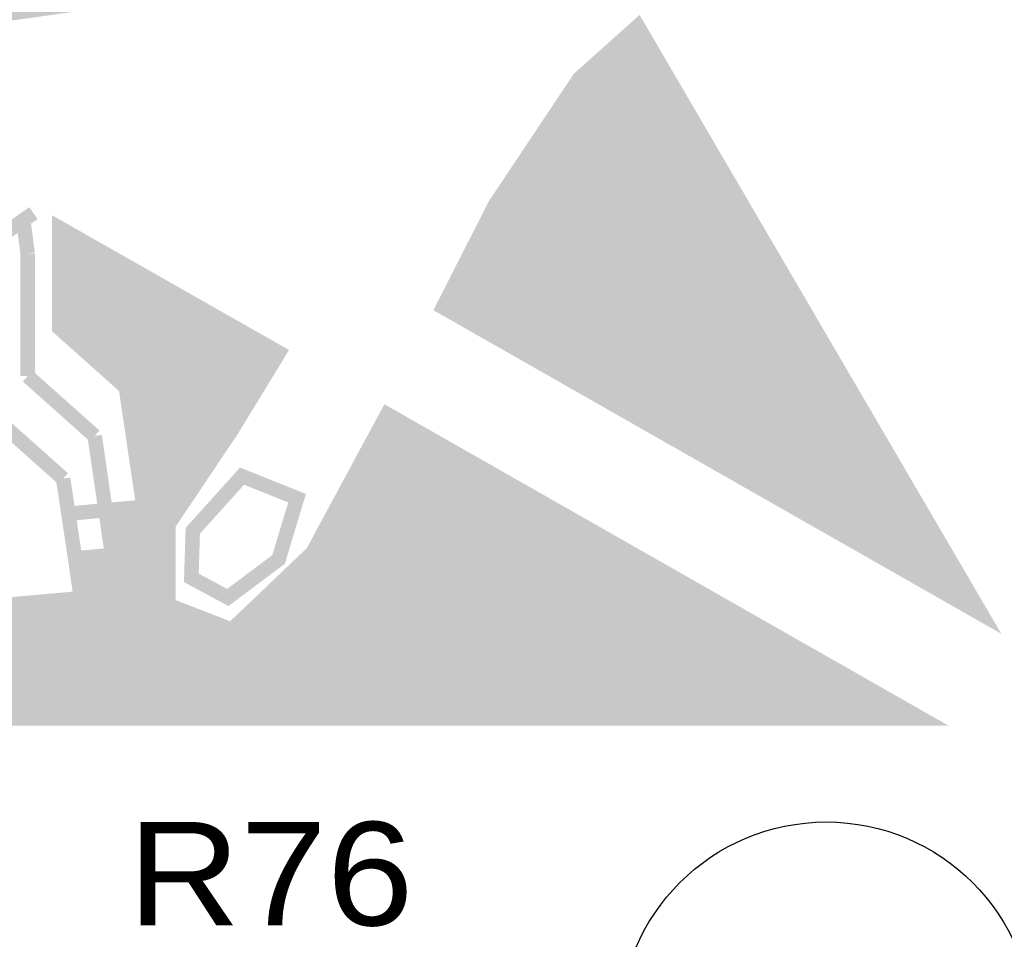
# Model space of a CAD drawing. Extents: x -14006 to 19506, y -9606 to 12409.
# Tile 20 of 29: x 7235 to 7996, y 2892 to 3603. Entities that reach past the tile are written whole.
import ezdxf

# ---------------------------------------------------------------- set-up
doc = ezdxf.new("R2010")
doc.units = 0
doc.layers.add('1', color=7, linetype='CONTINUOUS')

# ---------------------------------------------------------------- blocks, each defined once
blk = doc.blocks.new('FIGURE_CIRCLE')
blk.add_circle((0, 0), 0.5)

msp = doc.modelspace()

# ---------------------------------------------------------------- linework, layer by layer
at = {"layer": '1', "const_width": 11.2}
for points in [[(7374.36, 4175.36), (7072.24, 3659.32), (7178.08, 3599.12), (7178.92, 3600.8), (7352.8, 3625.16), (7618.8, 3758.16)], [(7562.24, 3380.44), (7602.56, 3459.68), (7667.8, 3557.4), (7712.88, 3597.72), (7978.6, 3143.28)], [(7025.48, 3578.68), (7135.24, 3516.24), (7089.32, 3426.92), (7130.2, 3245.2), (7222.32, 3150.28), (7282.24, 3155.6), (7277.76, 3186.4), (7306.32, 3188.92), (7301.28, 3223.64), (7330.68, 3226.16), (7316.96, 3318.56), (7265.44, 3364.48), (7265.44, 3442.04), (7435.4, 3345.44), (7399, 3285.8), (7350, 3212.72), (7350, 3150.28), (7399, 3131.24), (7461.44, 3190.88), (7519.12, 3297.84), (7932.12, 3062.64), (6722.52, 3062.64)], [(7406.84, 3249.96), (7368.76, 3207.68), (7367.64, 3171.28), (7395.92, 3156.16), (7435.12, 3185.56), (7449.4, 3232.88)]]:
    msp.add_lwpolyline(points, close=True, dxfattribs=at)
for points in [[(7711.2, 3596.04), (7714, 3596.04)], [(7712.04, 3596.88), (7713.44, 3596.88)], [(7702.24, 3588.2), (7718.48, 3588.2)], [(7703.36, 3589.04), (7717.92, 3589.04)], [(7704.48, 3590.16), (7717.36, 3590.16)], [(7705.6, 3591), (7716.8, 3591)], [(7706.72, 3592.12), (7716.24, 3592.12)], [(7707.84, 3592.96), (7715.68, 3592.96)], [(7708.96, 3594.08), (7715.12, 3594.08)], [(7710.08, 3594.92), (7714.56, 3594.92)], [(7694.68, 3581.2), (7722.4, 3581.2)], [(7695.8, 3582.32), (7721.84, 3582.32)], [(7696.92, 3583.16), (7721.28, 3583.16)], [(7698.04, 3584.28), (7720.72, 3584.28)], [(7698.88, 3585.12), (7720.16, 3585.12)], [(7700, 3586.24), (7719.6, 3586.24)], [(7701.12, 3587.08), (7719.04, 3587.08)], [(7685.72, 3573.36), (7727.16, 3573.36)], [(7686.84, 3574.48), (7726.6, 3574.48)], [(7687.96, 3575.32), (7726.04, 3575.32)], [(7689.08, 3576.44), (7725.48, 3576.44)], [(7690.2, 3577.28), (7724.92, 3577.28)], [(7691.32, 3578.4), (7724.36, 3578.4)], [(7692.44, 3579.24), (7723.8, 3579.24)], [(7693.56, 3580.36), (7722.96, 3580.36)], [(7677.04, 3565.52), (7731.64, 3565.52)], [(7678.16, 3566.64), (7731.08, 3566.64)], [(7679.28, 3567.48), (7730.52, 3567.48)], [(7680.4, 3568.6), (7729.96, 3568.6)], [(7681.52, 3569.44), (7729.4, 3569.44)], [(7682.64, 3570.56), (7728.84, 3570.56)], [(7683.76, 3571.4), (7728.28, 3571.4)], [(7684.88, 3572.52), (7727.72, 3572.52)], [(7668.36, 3557.68), (7736.4, 3557.68)], [(7669.48, 3558.8), (7735.84, 3558.8)], [(7670.6, 3559.64), (7735, 3559.64)], [(7671.72, 3560.76), (7734.44, 3560.76)], [(7672.84, 3561.6), (7733.88, 3561.6)], [(7673.68, 3562.72), (7733.32, 3562.72)], [(7674.8, 3563.56), (7732.76, 3563.56)], [(7675.92, 3564.68), (7732.2, 3564.68)], [(7663.6, 3550.96), (7740.32, 3550.96)], [(7664.16, 3551.8), (7739.76, 3551.8)], [(7664.72, 3552.92), (7739.2, 3552.92)], [(7665.56, 3553.76), (7738.64, 3553.76)], [(7666.12, 3554.88), (7738.08, 3554.88)], [(7666.68, 3555.72), (7737.52, 3555.72)], [(7667.52, 3556.84), (7736.96, 3556.84)], [(7658.28, 3543.12), (7744.8, 3543.12)], [(7658.84, 3543.96), (7744.24, 3543.96)], [(7659.68, 3545.08), (7743.68, 3545.08)], [(7660.24, 3545.92), (7743.12, 3545.92)], [(7660.8, 3547.04), (7742.56, 3547.04)], [(7661.64, 3547.88), (7742, 3547.88)], [(7662.2, 3549), (7741.44, 3549)], [(7662.76, 3549.84), (7740.88, 3549.84)], [(7652.96, 3535.28), (7749.56, 3535.28)], [(7653.8, 3536.12), (7749, 3536.12)], [(7654.36, 3537.24), (7748.44, 3537.24)], [(7654.92, 3538.08), (7747.6, 3538.08)], [(7655.76, 3539.2), (7747.04, 3539.2)], [(7656.32, 3540.04), (7746.48, 3540.04)], [(7656.88, 3541.16), (7745.92, 3541.16)], [(7657.72, 3542), (7745.36, 3542)], [(7647.92, 3527.44), (7754.04, 3527.44)], [(7648.48, 3528.28), (7753.48, 3528.28)], [(7649.04, 3529.4), (7752.92, 3529.4)], [(7649.88, 3530.24), (7752.36, 3530.24)], [(7650.44, 3531.36), (7751.8, 3531.36)], [(7651, 3532.2), (7751.24, 3532.2)], [(7651.84, 3533.32), (7750.68, 3533.32)], [(7652.4, 3534.16), (7750.12, 3534.16)], [(7642.6, 3519.6), (7758.52, 3519.6)], [(7643.16, 3520.44), (7757.96, 3520.44)], [(7644, 3521.56), (7757.4, 3521.56)], [(7644.56, 3522.4), (7756.84, 3522.4)], [(7645.12, 3523.52), (7756.28, 3523.52)], [(7645.96, 3524.36), (7755.72, 3524.36)], [(7646.52, 3525.48), (7755.16, 3525.48)], [(7647.08, 3526.32), (7754.6, 3526.32)], [(7638.12, 3512.6), (7762.72, 3512.6)], [(7638.68, 3513.72), (7762.16, 3513.72)], [(7639.24, 3514.56), (7761.6, 3514.56)], [(7640.08, 3515.68), (7761.04, 3515.68)], [(7640.64, 3516.52), (7760.48, 3516.52)], [(7641.2, 3517.64), (7759.64, 3517.64)], [(7642.04, 3518.48), (7759.08, 3518.48)], [(7632.8, 3504.76), (7767.2, 3504.76)], [(7633.36, 3505.88), (7766.64, 3505.88)], [(7634.2, 3506.72), (7766.08, 3506.72)], [(7634.76, 3507.84), (7765.52, 3507.84)], [(7635.32, 3508.68), (7764.96, 3508.68)], [(7636.16, 3509.8), (7764.4, 3509.8)], [(7636.72, 3510.64), (7763.84, 3510.64)], [(7637.28, 3511.76), (7763.28, 3511.76)], [(7627.48, 3496.92), (7771.68, 3496.92)], [(7628.32, 3498.04), (7771.12, 3498.04)], [(7628.88, 3498.88), (7770.56, 3498.88)], [(7629.44, 3500), (7770, 3500)], [(7630.28, 3500.84), (7769.44, 3500.84)], [(7630.84, 3501.96), (7768.88, 3501.96)], [(7631.4, 3502.8), (7768.32, 3502.8)], [(7632.24, 3503.92), (7767.76, 3503.92)], [(7623, 3490.2), (7775.88, 3490.2)], [(7623.56, 3491.04), (7775.32, 3491.04)], [(7624.4, 3492.16), (7774.76, 3492.16)], [(7624.96, 3493), (7774.2, 3493)], [(7625.52, 3494.12), (7773.64, 3494.12)], [(7626.36, 3494.96), (7773.08, 3494.96)], [(7626.92, 3496.08), (7772.24, 3496.08)], [(7617.68, 3482.36), (7780.36, 3482.36)], [(7618.52, 3483.2), (7779.8, 3483.2)], [(7619.08, 3484.32), (7779.24, 3484.32)], [(7619.64, 3485.16), (7778.68, 3485.16)], [(7620.48, 3486.28), (7778.12, 3486.28)], [(7621.04, 3487.12), (7777.56, 3487.12)], [(7621.6, 3488.24), (7777, 3488.24)], [(7622.44, 3489.08), (7776.44, 3489.08)], [(7612.64, 3474.52), (7785.12, 3474.52)], [(7613.2, 3475.36), (7784.28, 3475.36)], [(7613.76, 3476.48), (7783.72, 3476.48)], [(7614.6, 3477.32), (7783.16, 3477.32)], [(7615.16, 3478.44), (7782.6, 3478.44)], [(7615.72, 3479.28), (7782.04, 3479.28)], [(7616.56, 3480.4), (7781.48, 3480.4)], [(7617.12, 3481.24), (7780.92, 3481.24)], [(7607.32, 3466.68), (7789.6, 3466.68)], [(7607.88, 3467.52), (7789.04, 3467.52)], [(7608.72, 3468.64), (7788.48, 3468.64)], [(7609.28, 3469.48), (7787.92, 3469.48)], [(7609.84, 3470.6), (7787.36, 3470.6)], [(7610.68, 3471.44), (7786.8, 3471.44)], [(7611.24, 3472.56), (7786.24, 3472.56)], [(7611.8, 3473.4), (7785.68, 3473.4)], [(7602.28, 3458.84), (7794.08, 3458.84)], [(7602.84, 3459.68), (7793.52, 3459.68)], [(7603.4, 3460.8), (7792.96, 3460.8)], [(7603.96, 3461.64), (7792.4, 3461.64)], [(7604.8, 3462.76), (7791.84, 3462.76)], [(7605.36, 3463.6), (7791.28, 3463.6)], [(7605.92, 3464.72), (7790.72, 3464.72)], [(7606.76, 3465.56), (7790.16, 3465.56)], [(7211.68, 3429.72), (7245.56, 3453.24)], [(7598.64, 3451.84), (7798.28, 3451.84)], [(7599.2, 3452.96), (7797.72, 3452.96)], [(7599.76, 3453.8), (7796.88, 3453.8)], [(7600.32, 3454.92), (7796.32, 3454.92)], [(7600.6, 3455.76), (7795.76, 3455.76)], [(7601.16, 3456.88), (7795.2, 3456.88)], [(7601.72, 3457.72), (7794.64, 3457.72)], [(7241.08, 3422.16), (7237.72, 3447.92)], [(7594.72, 3444), (7802.76, 3444)], [(7595.28, 3445.12), (7802.2, 3445.12)], [(7595.84, 3445.96), (7801.64, 3445.96)], [(7596.12, 3447.08), (7801.08, 3447.08)], [(7596.68, 3447.92), (7800.52, 3447.92)], [(7597.24, 3449.04), (7799.96, 3449.04)], [(7597.8, 3449.88), (7799.4, 3449.88)], [(7598.08, 3451), (7798.84, 3451)], [(7265.44, 3441.2), (7267.12, 3441.2)], [(7265.44, 3440.08), (7268.8, 3440.08)], [(7265.44, 3439.24), (7270.48, 3439.24)], [(7265.44, 3438.12), (7272.44, 3438.12)], [(7265.44, 3437.28), (7274.12, 3437.28)], [(7265.44, 3436.16), (7275.8, 3436.16)], [(7590.8, 3436.16), (7807.24, 3436.16)], [(7591.08, 3437.28), (7806.68, 3437.28)], [(7591.64, 3438.12), (7806.12, 3438.12)], [(7592.2, 3439.24), (7805.56, 3439.24)], [(7592.76, 3440.08), (7805, 3440.08)], [(7593.32, 3441.2), (7804.44, 3441.2)], [(7593.6, 3442.04), (7803.88, 3442.04)], [(7594.16, 3443.16), (7803.32, 3443.16)], [(7265.44, 3435.32), (7277.48, 3435.32)], [(7265.44, 3434.2), (7279.16, 3434.2)], [(7265.44, 3433.36), (7280.84, 3433.36)], [(7265.44, 3432.24), (7282.8, 3432.24)], [(7265.44, 3431.4), (7284.48, 3431.4)], [(7265.44, 3430.28), (7286.16, 3430.28)], [(7265.44, 3429.44), (7287.84, 3429.44)], [(7265.44, 3428.32), (7289.52, 3428.32)], [(7586.6, 3428.32), (7812, 3428.32)], [(7587.16, 3429.44), (7811.44, 3429.44)], [(7587.72, 3430.28), (7810.88, 3430.28)], [(7588.28, 3431.4), (7810.32, 3431.4)], [(7588.84, 3432.24), (7809.76, 3432.24)], [(7589.12, 3433.36), (7808.92, 3433.36)], [(7589.68, 3434.2), (7808.36, 3434.2)], [(7590.24, 3435.32), (7807.8, 3435.32)], [(7241.08, 3327.24), (7241.08, 3422.16)], [(7265.44, 3427.48), (7291.2, 3427.48)], [(7265.44, 3426.36), (7292.88, 3426.36)], [(7265.44, 3425.52), (7294.84, 3425.52)], [(7265.44, 3424.4), (7296.52, 3424.4)], [(7265.44, 3423.56), (7298.2, 3423.56)], [(7265.44, 3422.44), (7299.88, 3422.44)], [(7265.44, 3421.6), (7301.56, 3421.6)], [(7583.24, 3421.6), (7815.92, 3421.6)], [(7583.8, 3422.44), (7815.36, 3422.44)], [(7584.08, 3423.56), (7814.8, 3423.56)], [(7584.64, 3424.4), (7814.24, 3424.4)], [(7585.2, 3425.52), (7813.68, 3425.52)], [(7585.76, 3426.36), (7813.12, 3426.36)], [(7586.32, 3427.48), (7812.56, 3427.48)], [(7265.44, 3420.48), (7303.24, 3420.48)], [(7265.44, 3419.64), (7304.92, 3419.64)], [(7265.44, 3418.52), (7306.88, 3418.52)], [(7265.44, 3417.68), (7308.56, 3417.68)], [(7265.44, 3416.56), (7310.24, 3416.56)], [(7265.44, 3415.72), (7311.92, 3415.72)], [(7265.44, 3414.6), (7313.6, 3414.6)], [(7265.44, 3413.76), (7315.28, 3413.76)], [(7579.32, 3413.76), (7820.4, 3413.76)], [(7579.6, 3414.6), (7819.84, 3414.6)], [(7580.16, 3415.72), (7819.28, 3415.72)], [(7580.72, 3416.56), (7818.72, 3416.56)], [(7581.28, 3417.68), (7818.16, 3417.68)], [(7581.56, 3418.52), (7817.6, 3418.52)], [(7582.12, 3419.64), (7817.04, 3419.64)], [(7582.68, 3420.48), (7816.48, 3420.48)], [(7265.44, 3412.64), (7317.24, 3412.64)], [(7265.44, 3411.8), (7318.92, 3411.8)], [(7265.44, 3410.68), (7320.6, 3410.68)], [(7265.44, 3409.84), (7322.28, 3409.84)], [(7265.44, 3408.72), (7323.96, 3408.72)], [(7265.44, 3407.88), (7325.64, 3407.88)], [(7265.44, 3406.76), (7327.32, 3406.76)], [(7265.44, 3405.92), (7329.28, 3405.92)], [(7575.12, 3405.92), (7825.16, 3405.92)], [(7575.68, 3406.76), (7824.6, 3406.76)], [(7576.24, 3407.88), (7824.04, 3407.88)], [(7576.8, 3408.72), (7823.48, 3408.72)], [(7577.08, 3409.84), (7822.92, 3409.84)], [(7577.64, 3410.68), (7822.36, 3410.68)], [(7578.2, 3411.8), (7821.8, 3411.8)], [(7578.76, 3412.64), (7820.96, 3412.64)], [(7265.44, 3404.8), (7330.96, 3404.8)], [(7265.44, 3403.96), (7332.64, 3403.96)], [(7265.44, 3402.84), (7334.32, 3402.84)], [(7265.44, 3402), (7336, 3402)], [(7265.44, 3400.88), (7337.68, 3400.88)], [(7265.44, 3400.04), (7339.64, 3400.04)], [(7265.44, 3398.92), (7341.32, 3398.92)], [(7265.44, 3398.08), (7343, 3398.08)], [(7571.2, 3398.08), (7829.64, 3398.08)], [(7571.76, 3398.92), (7829.08, 3398.92)], [(7572.32, 3400.04), (7828.52, 3400.04)], [(7572.6, 3400.88), (7827.96, 3400.88)], [(7573.16, 3402), (7827.4, 3402)], [(7573.72, 3402.84), (7826.84, 3402.84)], [(7574.28, 3403.96), (7826.28, 3403.96)], [(7574.56, 3404.8), (7825.72, 3404.8)], [(7265.44, 3396.96), (7344.68, 3396.96)], [(7265.44, 3396.12), (7346.36, 3396.12)], [(7265.44, 3395), (7348.04, 3395)], [(7265.44, 3394.16), (7349.72, 3394.16)], [(7265.44, 3393.04), (7351.68, 3393.04)], [(7265.44, 3392.2), (7353.36, 3392.2)], [(7265.44, 3391.08), (7355.04, 3391.08)], [(7265.44, 3390.24), (7356.72, 3390.24)], [(7567.28, 3390.24), (7834.4, 3390.24)], [(7567.56, 3391.08), (7833.56, 3391.08)], [(7568.12, 3392.2), (7833, 3392.2)], [(7568.68, 3393.04), (7832.44, 3393.04)], [(7569.24, 3394.16), (7831.88, 3394.16)], [(7569.8, 3395), (7831.32, 3395)], [(7570.08, 3396.12), (7830.76, 3396.12)], [(7570.64, 3396.96), (7830.2, 3396.96)], [(7265.44, 3389.12), (7358.4, 3389.12)], [(7265.44, 3388.28), (7360.08, 3388.28)], [(7265.44, 3387.16), (7361.76, 3387.16)], [(7265.44, 3386.32), (7363.72, 3386.32)], [(7265.44, 3385.2), (7365.4, 3385.2)], [(7265.44, 3384.36), (7367.08, 3384.36)], [(7265.44, 3383.24), (7368.76, 3383.24)], [(7563.64, 3383.24), (7838.32, 3383.24)], [(7564.2, 3384.36), (7837.76, 3384.36)], [(7564.76, 3385.2), (7837.2, 3385.2)], [(7565.32, 3386.32), (7836.64, 3386.32)], [(7565.6, 3387.16), (7836.08, 3387.16)], [(7566.16, 3388.28), (7835.52, 3388.28)], [(7566.72, 3389.12), (7834.96, 3389.12)], [(7265.44, 3382.4), (7370.44, 3382.4)], [(7265.44, 3381.28), (7372.12, 3381.28)], [(7265.44, 3380.44), (7374.08, 3380.44)], [(7265.44, 3379.32), (7375.76, 3379.32)], [(7265.44, 3378.48), (7377.44, 3378.48)], [(7265.44, 3377.36), (7379.12, 3377.36)], [(7265.44, 3376.52), (7380.8, 3376.52)], [(7265.44, 3375.4), (7382.48, 3375.4)], [(7562.24, 3380.44), (7840, 3380.44)], [(7562.8, 3381.28), (7839.44, 3381.28)], [(7563.08, 3382.4), (7838.88, 3382.4)], [(7564.2, 3379.32), (7840.56, 3379.32)], [(7565.88, 3378.48), (7841.12, 3378.48)], [(7567.56, 3377.36), (7841.68, 3377.36)], [(7569.24, 3376.52), (7842.24, 3376.52)], [(7570.92, 3375.4), (7842.8, 3375.4)], [(7265.44, 3374.56), (7384.16, 3374.56)], [(7265.44, 3373.44), (7386.12, 3373.44)], [(7265.44, 3372.6), (7387.8, 3372.6)], [(7265.44, 3371.48), (7389.48, 3371.48)], [(7265.44, 3370.64), (7391.16, 3370.64)], [(7265.44, 3369.52), (7392.84, 3369.52)], [(7265.44, 3368.68), (7394.52, 3368.68)], [(7265.44, 3367.56), (7396.2, 3367.56)], [(7572.6, 3374.56), (7843.36, 3374.56)], [(7574.28, 3373.44), (7843.92, 3373.44)], [(7576.24, 3372.6), (7844.48, 3372.6)], [(7577.92, 3371.48), (7845.04, 3371.48)], [(7579.6, 3370.64), (7845.6, 3370.64)], [(7581.28, 3369.52), (7846.44, 3369.52)], [(7582.96, 3368.68), (7847, 3368.68)], [(7584.64, 3367.56), (7847.56, 3367.56)], [(7265.44, 3366.72), (7398.16, 3366.72)], [(7265.44, 3365.6), (7399.84, 3365.6)], [(7265.44, 3364.76), (7401.52, 3364.76)], [(7266.28, 3363.64), (7403.2, 3363.64)], [(7267.4, 3362.8), (7404.88, 3362.8)], [(7268.52, 3361.68), (7406.56, 3361.68)], [(7269.64, 3360.84), (7408.52, 3360.84)], [(7270.76, 3359.72), (7410.2, 3359.72)], [(7586.32, 3366.72), (7848.12, 3366.72)], [(7588.28, 3365.6), (7848.68, 3365.6)], [(7589.96, 3364.76), (7849.24, 3364.76)], [(7591.64, 3363.64), (7849.8, 3363.64)], [(7593.32, 3362.8), (7850.36, 3362.8)], [(7595, 3361.68), (7850.92, 3361.68)], [(7596.68, 3360.84), (7851.48, 3360.84)], [(7598.36, 3359.72), (7852.04, 3359.72)], [(7271.88, 3358.88), (7411.88, 3358.88)], [(7273, 3357.76), (7413.56, 3357.76)], [(7274.12, 3356.92), (7415.24, 3356.92)], [(7275.24, 3355.8), (7416.92, 3355.8)], [(7276.36, 3354.96), (7418.6, 3354.96)], [(7277.48, 3353.84), (7420.56, 3353.84)], [(7278.32, 3353), (7422.24, 3353)], [(7600.32, 3358.88), (7852.6, 3358.88)], [(7602, 3357.76), (7853.16, 3357.76)], [(7603.68, 3356.92), (7853.72, 3356.92)], [(7605.36, 3355.8), (7854.28, 3355.8)], [(7607.04, 3354.96), (7854.84, 3354.96)], [(7608.72, 3353.84), (7855.4, 3353.84)], [(7610.4, 3353), (7855.96, 3353)], [(7279.44, 3351.88), (7423.92, 3351.88)], [(7280.56, 3351.04), (7425.6, 3351.04)], [(7281.68, 3349.92), (7427.28, 3349.92)], [(7282.8, 3349.08), (7428.96, 3349.08)], [(7283.92, 3347.96), (7430.64, 3347.96)], [(7285.04, 3347.12), (7432.6, 3347.12)], [(7286.16, 3346), (7434.28, 3346)], [(7287.28, 3345.16), (7435.4, 3345.16)], [(7612.36, 3351.88), (7856.52, 3351.88)], [(7614.04, 3351.04), (7857.08, 3351.04)], [(7615.72, 3349.92), (7857.64, 3349.92)], [(7617.4, 3349.08), (7858.2, 3349.08)], [(7619.08, 3347.96), (7859.04, 3347.96)], [(7620.76, 3347.12), (7859.6, 3347.12)], [(7622.44, 3346), (7860.16, 3346)], [(7624.4, 3345.16), (7860.72, 3345.16)], [(7288.4, 3344.04), (7434.56, 3344.04)], [(7289.52, 3343.2), (7434, 3343.2)], [(7290.64, 3342.08), (7433.44, 3342.08)], [(7291.48, 3341.24), (7432.88, 3341.24)], [(7292.6, 3340.12), (7432.32, 3340.12)], [(7293.72, 3339.28), (7431.76, 3339.28)], [(7294.84, 3338.16), (7431.2, 3338.16)], [(7295.96, 3337.32), (7430.36, 3337.32)], [(7626.08, 3344.04), (7861.28, 3344.04)], [(7627.76, 3343.2), (7861.84, 3343.2)], [(7629.44, 3342.08), (7862.4, 3342.08)], [(7631.12, 3341.24), (7862.96, 3341.24)], [(7632.8, 3340.12), (7863.52, 3340.12)], [(7634.48, 3339.28), (7864.08, 3339.28)], [(7636.44, 3338.16), (7864.64, 3338.16)], [(7638.12, 3337.32), (7865.2, 3337.32)], [(7297.08, 3336.2), (7429.8, 3336.2)], [(7298.2, 3335.36), (7429.24, 3335.36)], [(7299.32, 3334.24), (7428.68, 3334.24)], [(7300.44, 3333.4), (7428.12, 3333.4)], [(7301.56, 3332.28), (7427.56, 3332.28)], [(7302.68, 3331.44), (7427, 3331.44)], [(7303.8, 3330.32), (7426.16, 3330.32)], [(7304.64, 3329.48), (7425.6, 3329.48)], [(7639.8, 3336.2), (7865.76, 3336.2)], [(7641.48, 3335.36), (7866.32, 3335.36)], [(7643.16, 3334.24), (7866.88, 3334.24)], [(7644.84, 3333.4), (7867.44, 3333.4)], [(7646.52, 3332.28), (7868, 3332.28)], [(7648.48, 3331.44), (7868.56, 3331.44)], [(7650.16, 3330.32), (7869.12, 3330.32)], [(7651.84, 3329.48), (7869.68, 3329.48)], [(7292.88, 3281.04), (7241.08, 3327.24)], [(7305.76, 3328.36), (7425.04, 3328.36)], [(7306.88, 3327.52), (7424.48, 3327.52)], [(7308, 3326.4), (7423.92, 3326.4)], [(7309.12, 3325.56), (7423.36, 3325.56)], [(7310.24, 3324.44), (7422.52, 3324.44)], [(7311.36, 3323.6), (7421.96, 3323.6)], [(7312.48, 3322.48), (7421.4, 3322.48)], [(7313.6, 3321.64), (7420.84, 3321.64)], [(7653.52, 3328.36), (7870.24, 3328.36)], [(7655.2, 3327.52), (7871.08, 3327.52)], [(7656.88, 3326.4), (7871.64, 3326.4)], [(7658.56, 3325.56), (7872.2, 3325.56)], [(7660.52, 3324.44), (7872.76, 3324.44)], [(7662.2, 3323.6), (7873.32, 3323.6)], [(7663.88, 3322.48), (7873.88, 3322.48)], [(7665.56, 3321.64), (7874.44, 3321.64)], [(7314.72, 3320.52), (7420.28, 3320.52)], [(7315.84, 3319.68), (7419.72, 3319.68)], [(7316.68, 3318.56), (7419.16, 3318.56)], [(7317.24, 3317.72), (7418.32, 3317.72)], [(7317.24, 3316.6), (7417.76, 3316.6)], [(7317.52, 3315.76), (7417.2, 3315.76)], [(7317.52, 3314.64), (7416.64, 3314.64)], [(7667.24, 3320.52), (7875, 3320.52)], [(7668.92, 3319.68), (7875.56, 3319.68)], [(7670.6, 3318.56), (7876.12, 3318.56)], [(7672.56, 3317.72), (7876.68, 3317.72)], [(7674.24, 3316.6), (7877.24, 3316.6)], [(7675.92, 3315.76), (7877.8, 3315.76)], [(7677.6, 3314.64), (7878.36, 3314.64)], [(7317.8, 3313.8), (7416.08, 3313.8)], [(7317.8, 3312.68), (7415.52, 3312.68)], [(7318.08, 3311.84), (7414.96, 3311.84)], [(7318.08, 3310.72), (7414.12, 3310.72)], [(7318.36, 3309.88), (7413.56, 3309.88)], [(7318.36, 3308.76), (7413, 3308.76)], [(7318.64, 3307.92), (7412.44, 3307.92)], [(7318.64, 3306.8), (7411.88, 3306.8)], [(7679.28, 3313.8), (7878.92, 3313.8)], [(7680.96, 3312.68), (7879.48, 3312.68)], [(7682.92, 3311.84), (7880.04, 3311.84)], [(7684.6, 3310.72), (7880.6, 3310.72)], [(7686.28, 3309.88), (7881.16, 3309.88)], [(7687.96, 3308.76), (7881.72, 3308.76)], [(7689.64, 3307.92), (7882.28, 3307.92)], [(7691.32, 3306.8), (7882.84, 3306.8)], [(7318.92, 3305.96), (7411.32, 3305.96)], [(7318.92, 3304.84), (7410.48, 3304.84)], [(7319.2, 3304), (7409.92, 3304)], [(7319.2, 3302.88), (7409.36, 3302.88)], [(7319.48, 3302.04), (7408.8, 3302.04)], [(7319.48, 3300.92), (7408.24, 3300.92)], [(7319.76, 3300.08), (7407.68, 3300.08)], [(7319.76, 3298.96), (7407.12, 3298.96)], [(7693, 3305.96), (7883.68, 3305.96)], [(7694.96, 3304.84), (7884.24, 3304.84)], [(7696.64, 3304), (7884.8, 3304)], [(7698.32, 3302.88), (7885.36, 3302.88)], [(7700, 3302.04), (7885.92, 3302.04)], [(7701.68, 3300.92), (7886.48, 3300.92)], [(7703.36, 3300.08), (7887.04, 3300.08)], [(7705.04, 3298.96), (7887.6, 3298.96)], [(7268.52, 3248), (7217, 3293.92)], [(7320.04, 3298.12), (7406.28, 3298.12)], [(7320.04, 3297), (7405.72, 3297)], [(7320.32, 3296.16), (7405.16, 3296.16)], [(7320.32, 3295.04), (7404.6, 3295.04)], [(7320.6, 3294.2), (7404.04, 3294.2)], [(7320.6, 3293.08), (7403.48, 3293.08)], [(7320.88, 3292.24), (7402.92, 3292.24)], [(7516.04, 3292.24), (7528.92, 3292.24)], [(7516.6, 3293.08), (7527.24, 3293.08)], [(7517.16, 3294.2), (7525.56, 3294.2)], [(7517.72, 3295.04), (7523.88, 3295.04)], [(7518.28, 3296.16), (7521.92, 3296.16)], [(7518.84, 3297), (7520.24, 3297)], [(7707, 3298.12), (7888.16, 3298.12)], [(7708.68, 3297), (7888.72, 3297)], [(7710.36, 3296.16), (7889.28, 3296.16)], [(7712.04, 3295.04), (7889.84, 3295.04)], [(7713.72, 3294.2), (7890.4, 3294.2)], [(7715.4, 3293.08), (7890.96, 3293.08)], [(7717.08, 3292.24), (7891.52, 3292.24)], [(7320.88, 3291.12), (7402.08, 3291.12)], [(7321.16, 3290.28), (7401.52, 3290.28)], [(7321.44, 3289.16), (7400.96, 3289.16)], [(7321.44, 3288.32), (7400.4, 3288.32)], [(7321.72, 3287.2), (7399.84, 3287.2)], [(7321.72, 3286.36), (7399.28, 3286.36)], [(7322, 3285.24), (7398.44, 3285.24)], [(7322, 3284.4), (7397.88, 3284.4)], [(7511.84, 3284.4), (7542.64, 3284.4)], [(7512.4, 3285.24), (7540.96, 3285.24)], [(7512.96, 3286.36), (7539.28, 3286.36)], [(7513.52, 3287.2), (7537.6, 3287.2)], [(7514.08, 3288.32), (7535.92, 3288.32)], [(7514.64, 3289.16), (7534.24, 3289.16)], [(7515.2, 3290.28), (7532.28, 3290.28)], [(7515.48, 3291.12), (7530.6, 3291.12)], [(7719.04, 3291.12), (7892.08, 3291.12)], [(7720.72, 3290.28), (7892.64, 3290.28)], [(7722.4, 3289.16), (7893.2, 3289.16)], [(7724.08, 3288.32), (7893.76, 3288.32)], [(7725.76, 3287.2), (7894.32, 3287.2)], [(7727.44, 3286.36), (7894.88, 3286.36)], [(7729.12, 3285.24), (7895.72, 3285.24)], [(7731.08, 3284.4), (7896.28, 3284.4)], [(7301.28, 3223.64), (7292.88, 3281.04)], [(7322.28, 3283.28), (7397.32, 3283.28)], [(7322.28, 3282.44), (7396.48, 3282.44)], [(7322.56, 3281.32), (7395.92, 3281.32)], [(7322.56, 3280.48), (7395.36, 3280.48)], [(7322.84, 3279.36), (7394.52, 3279.36)], [(7322.84, 3278.52), (7393.96, 3278.52)], [(7323.12, 3277.4), (7393.4, 3277.4)], [(7323.12, 3276.56), (7392.56, 3276.56)], [(7507.64, 3276.56), (7556.64, 3276.56)], [(7508.2, 3277.4), (7554.68, 3277.4)], [(7508.76, 3278.52), (7553, 3278.52)], [(7509.32, 3279.36), (7551.32, 3279.36)], [(7509.88, 3280.48), (7549.64, 3280.48)], [(7510.16, 3281.32), (7547.96, 3281.32)], [(7510.72, 3282.44), (7546.28, 3282.44)], [(7511.28, 3283.28), (7544.32, 3283.28)], [(7732.76, 3283.28), (7896.84, 3283.28)], [(7734.44, 3282.44), (7897.4, 3282.44)], [(7736.12, 3281.32), (7897.96, 3281.32)], [(7737.8, 3280.48), (7898.52, 3280.48)], [(7739.48, 3279.36), (7899.08, 3279.36)], [(7741.16, 3278.52), (7899.64, 3278.52)], [(7743.12, 3277.4), (7900.2, 3277.4)], [(7744.8, 3276.56), (7900.76, 3276.56)], [(7323.4, 3275.44), (7392, 3275.44)], [(7323.4, 3274.6), (7391.44, 3274.6)], [(7323.68, 3273.48), (7390.6, 3273.48)], [(7323.68, 3272.64), (7390.04, 3272.64)], [(7323.96, 3271.52), (7389.48, 3271.52)], [(7323.96, 3270.68), (7388.64, 3270.68)], [(7324.24, 3269.56), (7388.08, 3269.56)], [(7324.24, 3268.72), (7387.52, 3268.72)], [(7503.44, 3268.72), (7570.36, 3268.72)], [(7504, 3269.56), (7568.68, 3269.56)], [(7504.56, 3270.68), (7566.72, 3270.68)], [(7505.12, 3271.52), (7565.04, 3271.52)], [(7505.4, 3272.64), (7563.36, 3272.64)], [(7505.96, 3273.48), (7561.68, 3273.48)], [(7506.52, 3274.6), (7560, 3274.6)], [(7507.08, 3275.44), (7558.32, 3275.44)], [(7746.48, 3275.44), (7901.32, 3275.44)], [(7748.16, 3274.6), (7901.88, 3274.6)], [(7749.84, 3273.48), (7902.44, 3273.48)], [(7751.52, 3272.64), (7903, 3272.64)], [(7753.2, 3271.52), (7903.56, 3271.52)], [(7755.16, 3270.68), (7904.12, 3270.68)], [(7756.84, 3269.56), (7904.68, 3269.56)], [(7758.52, 3268.72), (7905.24, 3268.72)], [(7324.52, 3267.6), (7386.68, 3267.6)], [(7324.52, 3266.76), (7386.12, 3266.76)], [(7324.8, 3265.64), (7385.56, 3265.64)], [(7324.8, 3264.8), (7384.72, 3264.8)], [(7325.08, 3263.68), (7384.16, 3263.68)], [(7325.08, 3262.84), (7383.6, 3262.84)], [(7325.36, 3261.72), (7382.76, 3261.72)], [(7325.36, 3260.88), (7382.2, 3260.88)], [(7499.24, 3260.88), (7584.08, 3260.88)], [(7499.8, 3261.72), (7582.4, 3261.72)], [(7500.36, 3262.84), (7580.72, 3262.84)], [(7500.64, 3263.68), (7578.76, 3263.68)], [(7501.2, 3264.8), (7577.08, 3264.8)], [(7501.76, 3265.64), (7575.4, 3265.64)], [(7502.32, 3266.76), (7573.72, 3266.76)], [(7502.88, 3267.6), (7572.04, 3267.6)], [(7760.2, 3267.6), (7905.8, 3267.6)], [(7761.88, 3266.76), (7906.36, 3266.76)], [(7763.56, 3265.64), (7906.92, 3265.64)], [(7765.24, 3264.8), (7907.76, 3264.8)], [(7767.2, 3263.68), (7908.32, 3263.68)], [(7768.88, 3262.84), (7908.88, 3262.84)], [(7770.56, 3261.72), (7909.44, 3261.72)], [(7772.24, 3260.88), (7910, 3260.88)], [(7325.64, 3259.76), (7381.64, 3259.76)], [(7325.64, 3258.92), (7380.8, 3258.92)], [(7325.92, 3257.8), (7380.24, 3257.8)], [(7326.2, 3256.96), (7379.68, 3256.96)], [(7326.2, 3255.84), (7378.84, 3255.84)], [(7326.48, 3255), (7378.28, 3255)], [(7326.48, 3253.88), (7377.72, 3253.88)], [(7495.6, 3253.88), (7596.12, 3253.88)], [(7495.88, 3255), (7594.44, 3255)], [(7496.44, 3255.84), (7592.76, 3255.84)], [(7497, 3256.96), (7591.08, 3256.96)], [(7497.56, 3257.8), (7589.12, 3257.8)], [(7498.12, 3258.92), (7587.44, 3258.92)], [(7498.68, 3259.76), (7585.76, 3259.76)], [(7773.92, 3259.76), (7910.56, 3259.76)], [(7775.6, 3258.92), (7911.12, 3258.92)], [(7777.28, 3257.8), (7911.68, 3257.8)], [(7779.24, 3256.96), (7912.24, 3256.96)], [(7780.92, 3255.84), (7912.8, 3255.84)], [(7782.6, 3255), (7913.36, 3255)], [(7784.28, 3253.88), (7913.92, 3253.88)], [(7277.76, 3186.4), (7268.52, 3248)], [(7326.76, 3253.04), (7376.88, 3253.04)], [(7326.76, 3251.92), (7376.32, 3251.92)], [(7327.04, 3251.08), (7375.76, 3251.08)], [(7327.04, 3249.96), (7374.92, 3249.96)], [(7327.32, 3249.12), (7374.36, 3249.12)], [(7327.32, 3248), (7373.8, 3248)], [(7327.6, 3247.16), (7372.96, 3247.16)], [(7327.6, 3246.04), (7372.4, 3246.04)], [(7491.12, 3246.04), (7609.84, 3246.04)], [(7491.68, 3247.16), (7608.16, 3247.16)], [(7492.24, 3248), (7606.48, 3248)], [(7492.8, 3249.12), (7604.8, 3249.12)], [(7493.36, 3249.96), (7603.12, 3249.96)], [(7493.92, 3251.08), (7601.16, 3251.08)], [(7494.48, 3251.92), (7599.48, 3251.92)], [(7495.04, 3253.04), (7597.8, 3253.04)], [(7785.96, 3253.04), (7914.48, 3253.04)], [(7787.64, 3251.92), (7915.04, 3251.92)], [(7789.32, 3251.08), (7915.6, 3251.08)], [(7791.28, 3249.96), (7916.16, 3249.96)], [(7792.96, 3249.12), (7916.72, 3249.12)], [(7794.64, 3248), (7917.28, 3248)], [(7796.32, 3247.16), (7917.84, 3247.16)], [(7798, 3246.04), (7918.4, 3246.04)], [(7327.88, 3245.2), (7371.84, 3245.2)], [(7327.88, 3244.08), (7371, 3244.08)], [(7328.16, 3243.24), (7370.44, 3243.24)], [(7328.16, 3242.12), (7369.88, 3242.12)], [(7328.44, 3241.28), (7369.04, 3241.28)], [(7328.44, 3240.16), (7368.48, 3240.16)], [(7328.72, 3239.32), (7367.92, 3239.32)], [(7328.72, 3238.2), (7367.08, 3238.2)], [(7486.92, 3238.2), (7623.56, 3238.2)], [(7487.48, 3239.32), (7621.88, 3239.32)], [(7488.04, 3240.16), (7620.2, 3240.16)], [(7488.6, 3241.28), (7618.52, 3241.28)], [(7489.16, 3242.12), (7616.84, 3242.12)], [(7489.72, 3243.24), (7615.16, 3243.24)], [(7490.28, 3244.08), (7613.2, 3244.08)], [(7490.84, 3245.2), (7611.52, 3245.2)], [(7799.68, 3245.2), (7918.96, 3245.2)], [(7801.36, 3244.08), (7919.52, 3244.08)], [(7803.32, 3243.24), (7920.36, 3243.24)], [(7805, 3242.12), (7920.92, 3242.12)], [(7806.68, 3241.28), (7921.48, 3241.28)], [(7808.36, 3240.16), (7922.04, 3240.16)], [(7810.04, 3239.32), (7922.6, 3239.32)], [(7811.72, 3238.2), (7923.16, 3238.2)], [(7329, 3237.36), (7366.52, 3237.36)], [(7329, 3236.24), (7365.96, 3236.24)], [(7329.28, 3235.4), (7365.12, 3235.4)], [(7329.28, 3234.28), (7364.56, 3234.28)], [(7329.56, 3233.44), (7364, 3233.44)], [(7329.56, 3232.32), (7363.16, 3232.32)], [(7329.84, 3231.48), (7362.6, 3231.48)], [(7329.84, 3230.36), (7362.04, 3230.36)], [(7482.72, 3230.36), (7637.56, 3230.36)], [(7483.28, 3231.48), (7635.6, 3231.48)], [(7483.84, 3232.32), (7633.92, 3232.32)], [(7484.4, 3233.44), (7632.24, 3233.44)], [(7484.96, 3234.28), (7630.56, 3234.28)], [(7485.52, 3235.4), (7628.88, 3235.4)], [(7485.8, 3236.24), (7627.2, 3236.24)], [(7486.36, 3237.36), (7625.52, 3237.36)], [(7813.4, 3237.36), (7923.72, 3237.36)], [(7815.36, 3236.24), (7924.28, 3236.24)], [(7817.04, 3235.4), (7924.84, 3235.4)], [(7818.72, 3234.28), (7925.4, 3234.28)], [(7820.4, 3233.44), (7925.96, 3233.44)], [(7822.08, 3232.32), (7926.52, 3232.32)], [(7823.76, 3231.48), (7927.08, 3231.48)], [(7825.44, 3230.36), (7927.64, 3230.36)], [(7272.44, 3220.84), (7301.28, 3223.64)], [(7301.28, 3223.64), (7357.28, 3223.64)], [(7312.2, 3224.48), (7358.12, 3224.48)], [(7323.12, 3225.6), (7358.68, 3225.6)], [(7330.12, 3229.52), (7361.2, 3229.52)], [(7330.12, 3228.4), (7360.64, 3228.4)], [(7330.4, 3227.56), (7360.08, 3227.56)], [(7330.4, 3226.44), (7359.24, 3226.44)], [(7479.08, 3223.64), (7649.6, 3223.64)], [(7479.64, 3224.48), (7647.64, 3224.48)], [(7480.2, 3225.6), (7645.96, 3225.6)], [(7480.76, 3226.44), (7644.28, 3226.44)], [(7481.04, 3227.56), (7642.6, 3227.56)], [(7481.6, 3228.4), (7640.92, 3228.4)], [(7482.16, 3229.52), (7639.24, 3229.52)], [(7827.4, 3229.52), (7928.2, 3229.52)], [(7829.08, 3228.4), (7928.76, 3228.4)], [(7830.76, 3227.56), (7929.32, 3227.56)], [(7832.44, 3226.44), (7929.88, 3226.44)], [(7834.12, 3225.6), (7930.44, 3225.6)], [(7835.8, 3224.48), (7931, 3224.48)], [(7837.48, 3223.64), (7931.56, 3223.64)], [(7301.28, 3222.52), (7356.72, 3222.52)], [(7301.56, 3221.68), (7356.16, 3221.68)], [(7301.56, 3220.56), (7355.32, 3220.56)], [(7301.84, 3219.72), (7354.76, 3219.72)], [(7302.12, 3218.6), (7354.2, 3218.6)], [(7302.12, 3217.76), (7353.36, 3217.76)], [(7302.4, 3216.64), (7352.8, 3216.64)], [(7302.4, 3215.8), (7352.24, 3215.8)], [(7474.88, 3215.8), (7663.32, 3215.8)], [(7475.44, 3216.64), (7661.64, 3216.64)], [(7476, 3217.76), (7659.96, 3217.76)], [(7476.28, 3218.6), (7658, 3218.6)], [(7476.84, 3219.72), (7656.32, 3219.72)], [(7477.4, 3220.56), (7654.64, 3220.56)], [(7477.96, 3221.68), (7652.96, 3221.68)], [(7478.52, 3222.52), (7651.28, 3222.52)], [(7839.44, 3222.52), (7932.4, 3222.52)], [(7841.12, 3221.68), (7932.96, 3221.68)], [(7842.8, 3220.56), (7933.52, 3220.56)], [(7844.48, 3219.72), (7934.08, 3219.72)], [(7846.16, 3218.6), (7934.64, 3218.6)], [(7847.84, 3217.76), (7935.2, 3217.76)], [(7849.52, 3216.64), (7935.76, 3216.64)], [(7851.48, 3215.8), (7936.32, 3215.8)], [(7302.68, 3214.68), (7351.4, 3214.68)], [(7302.68, 3213.84), (7350.84, 3213.84)], [(7302.96, 3212.72), (7350.28, 3212.72)], [(7302.96, 3211.88), (7350, 3211.88)], [(7303.24, 3210.76), (7350, 3210.76)], [(7303.24, 3209.92), (7350, 3209.92)], [(7303.52, 3208.8), (7350, 3208.8)], [(7303.52, 3207.96), (7350, 3207.96)], [(7470.68, 3207.96), (7677.04, 3207.96)], [(7471.24, 3208.8), (7675.36, 3208.8)], [(7471.52, 3209.92), (7673.68, 3209.92)], [(7472.08, 3210.76), (7672, 3210.76)], [(7472.64, 3211.88), (7670.04, 3211.88)], [(7473.2, 3212.72), (7668.36, 3212.72)], [(7473.76, 3213.84), (7666.68, 3213.84)], [(7474.32, 3214.68), (7665, 3214.68)], [(7853.16, 3214.68), (7936.88, 3214.68)], [(7854.84, 3213.84), (7937.44, 3213.84)], [(7856.52, 3212.72), (7938, 3212.72)], [(7858.2, 3211.88), (7938.56, 3211.88)], [(7859.88, 3210.76), (7939.12, 3210.76)], [(7861.84, 3209.92), (7939.68, 3209.92)], [(7863.52, 3208.8), (7940.24, 3208.8)], [(7865.2, 3207.96), (7940.8, 3207.96)], [(7303.8, 3206.84), (7350, 3206.84)], [(7303.8, 3206), (7350, 3206)], [(7304.08, 3204.88), (7350, 3204.88)], [(7304.08, 3204.04), (7350, 3204.04)], [(7304.36, 3202.92), (7350, 3202.92)], [(7304.36, 3202.08), (7350, 3202.08)], [(7304.64, 3200.96), (7350, 3200.96)], [(7304.64, 3200.12), (7350, 3200.12)], [(7466.48, 3200.12), (7690.76, 3200.12)], [(7466.76, 3200.96), (7689.08, 3200.96)], [(7467.32, 3202.08), (7687.4, 3202.08)], [(7467.88, 3202.92), (7685.72, 3202.92)], [(7468.44, 3204.04), (7684.04, 3204.04)], [(7469, 3204.88), (7682.36, 3204.88)], [(7469.56, 3206), (7680.4, 3206)], [(7470.12, 3206.84), (7678.72, 3206.84)], [(7866.88, 3206.84), (7941.36, 3206.84)], [(7868.56, 3206), (7941.92, 3206)], [(7870.24, 3204.88), (7942.48, 3204.88)], [(7871.92, 3204.04), (7943.04, 3204.04)], [(7873.88, 3202.92), (7943.6, 3202.92)], [(7875.56, 3202.08), (7944.16, 3202.08)], [(7877.24, 3200.96), (7945, 3200.96)], [(7878.92, 3200.12), (7945.56, 3200.12)], [(7304.92, 3199), (7350, 3199)], [(7304.92, 3198.16), (7350, 3198.16)], [(7305.2, 3197.04), (7350, 3197.04)], [(7305.2, 3196.2), (7350, 3196.2)], [(7305.48, 3195.08), (7350, 3195.08)], [(7305.48, 3194.24), (7350, 3194.24)], [(7305.76, 3193.12), (7350, 3193.12)], [(7305.76, 3192.28), (7350, 3192.28)], [(7462, 3192.28), (7704.48, 3192.28)], [(7462.56, 3193.12), (7702.8, 3193.12)], [(7463.12, 3194.24), (7701.12, 3194.24)], [(7463.68, 3195.08), (7699.44, 3195.08)], [(7464.24, 3196.2), (7697.76, 3196.2)], [(7464.8, 3197.04), (7696.08, 3197.04)], [(7465.36, 3198.16), (7694.4, 3198.16)], [(7465.92, 3199), (7692.44, 3199)], [(7880.6, 3199), (7946.12, 3199)], [(7882.28, 3198.16), (7946.68, 3198.16)], [(7883.96, 3197.04), (7947.24, 3197.04)], [(7885.92, 3196.2), (7947.8, 3196.2)], [(7887.6, 3195.08), (7948.36, 3195.08)], [(7889.28, 3194.24), (7948.92, 3194.24)], [(7890.96, 3193.12), (7949.48, 3193.12)], [(7892.64, 3192.28), (7950.04, 3192.28)], [(7277.76, 3185.28), (7350, 3185.28)], [(7278.04, 3186.4), (7350, 3186.4)], [(7288.68, 3187.24), (7350, 3187.24)], [(7299.6, 3188.36), (7350, 3188.36)], [(7306.04, 3191.16), (7350, 3191.16)], [(7306.04, 3190.32), (7350, 3190.32)], [(7306.32, 3189.2), (7350, 3189.2)], [(7455.56, 3185.28), (7716.8, 3185.28)], [(7456.68, 3186.4), (7714.84, 3186.4)], [(7457.52, 3187.24), (7713.16, 3187.24)], [(7458.64, 3188.36), (7711.48, 3188.36)], [(7459.76, 3189.2), (7709.8, 3189.2)], [(7460.6, 3190.32), (7708.12, 3190.32)], [(7461.44, 3191.16), (7706.44, 3191.16)], [(7894.32, 3191.16), (7950.6, 3191.16)], [(7896, 3190.32), (7951.16, 3190.32)], [(7897.96, 3189.2), (7951.72, 3189.2)], [(7899.64, 3188.36), (7952.28, 3188.36)], [(7901.32, 3187.24), (7952.84, 3187.24)], [(7903, 3186.4), (7953.4, 3186.4)], [(7904.68, 3185.28), (7953.96, 3185.28)], [(7278.04, 3184.44), (7350, 3184.44)], [(7278.04, 3183.32), (7350, 3183.32)], [(7278.32, 3182.48), (7350, 3182.48)], [(7278.32, 3181.36), (7350, 3181.36)], [(7278.6, 3180.52), (7350, 3180.52)], [(7278.6, 3179.4), (7350, 3179.4)], [(7278.88, 3178.56), (7350, 3178.56)], [(7278.88, 3177.44), (7350, 3177.44)], [(7447.44, 3177.44), (7730.52, 3177.44)], [(7448.28, 3178.56), (7728.84, 3178.56)], [(7449.4, 3179.4), (7726.88, 3179.4)], [(7450.52, 3180.52), (7725.2, 3180.52)], [(7451.36, 3181.36), (7723.52, 3181.36)], [(7452.48, 3182.48), (7721.84, 3182.48)], [(7453.6, 3183.32), (7720.16, 3183.32)], [(7454.44, 3184.44), (7718.48, 3184.44)], [(7906.36, 3184.44), (7954.52, 3184.44)], [(7908.04, 3183.32), (7955.08, 3183.32)], [(7910, 3182.48), (7955.64, 3182.48)], [(7911.68, 3181.36), (7956.2, 3181.36)], [(7913.36, 3180.52), (7957.04, 3180.52)], [(7915.04, 3179.4), (7957.6, 3179.4)], [(7916.72, 3178.56), (7958.16, 3178.56)], [(7918.4, 3177.44), (7958.72, 3177.44)], [(7279.16, 3176.6), (7350, 3176.6)], [(7279.16, 3175.48), (7350, 3175.48)], [(7279.44, 3174.64), (7350, 3174.64)], [(7279.44, 3173.52), (7350, 3173.52)], [(7279.72, 3172.68), (7350, 3172.68)], [(7279.72, 3171.56), (7350, 3171.56)], [(7280, 3170.72), (7350, 3170.72)], [(7280, 3169.6), (7350, 3169.6)], [(7439.04, 3169.6), (7744.24, 3169.6)], [(7440.16, 3170.72), (7742.56, 3170.72)], [(7441.28, 3171.56), (7740.88, 3171.56)], [(7442.12, 3172.68), (7739.2, 3172.68)], [(7443.24, 3173.52), (7737.24, 3173.52)], [(7444.36, 3174.64), (7735.56, 3174.64)], [(7445.2, 3175.48), (7733.88, 3175.48)], [(7446.32, 3176.6), (7732.2, 3176.6)], [(7920.08, 3176.6), (7959.28, 3176.6)], [(7922.04, 3175.48), (7959.84, 3175.48)], [(7923.72, 3174.64), (7960.4, 3174.64)], [(7925.4, 3173.52), (7960.96, 3173.52)], [(7927.08, 3172.68), (7961.52, 3172.68)], [(7928.76, 3171.56), (7962.08, 3171.56)], [(7930.44, 3170.72), (7962.64, 3170.72)], [(7932.12, 3169.6), (7963.2, 3169.6)], [(7280.28, 3168.76), (7350, 3168.76)], [(7280.28, 3167.64), (7350, 3167.64)], [(7280.56, 3166.8), (7350, 3166.8)], [(7280.56, 3165.68), (7350, 3165.68)], [(7280.84, 3164.84), (7350, 3164.84)], [(7280.84, 3163.72), (7350, 3163.72)], [(7281.12, 3162.88), (7350, 3162.88)], [(7281.4, 3161.76), (7350, 3161.76)], [(7430.92, 3161.76), (7757.96, 3161.76)], [(7432.04, 3162.88), (7756.28, 3162.88)], [(7432.88, 3163.72), (7754.6, 3163.72)], [(7434, 3164.84), (7752.92, 3164.84)], [(7435.12, 3165.68), (7751.24, 3165.68)], [(7435.96, 3166.8), (7749.28, 3166.8)], [(7437.08, 3167.64), (7747.6, 3167.64)], [(7438.2, 3168.76), (7745.92, 3168.76)], [(7934.08, 3168.76), (7963.76, 3168.76)], [(7935.76, 3167.64), (7964.32, 3167.64)], [(7937.44, 3166.8), (7964.88, 3166.8)], [(7939.12, 3165.68), (7965.44, 3165.68)], [(7940.8, 3164.84), (7966, 3164.84)], [(7942.48, 3163.72), (7966.56, 3163.72)], [(7944.16, 3162.88), (7967.12, 3162.88)], [(7946.12, 3161.76), (7967.68, 3161.76)], [(7274.68, 3155.04), (7350, 3155.04)], [(7281.4, 3160.92), (7350, 3160.92)], [(7281.68, 3159.8), (7350, 3159.8)], [(7281.68, 3158.96), (7350, 3158.96)], [(7281.96, 3157.84), (7350, 3157.84)], [(7281.96, 3157), (7350, 3157)], [(7282.24, 3155.88), (7350, 3155.88)], [(7423.92, 3155.04), (7770, 3155.04)], [(7424.76, 3155.88), (7768.32, 3155.88)], [(7425.88, 3157), (7766.64, 3157)], [(7427, 3157.84), (7764.96, 3157.84)], [(7427.84, 3158.96), (7763.28, 3158.96)], [(7428.96, 3159.8), (7761.32, 3159.8)], [(7430.08, 3160.92), (7759.64, 3160.92)], [(7947.8, 3160.92), (7968.24, 3160.92)], [(7949.48, 3159.8), (7969.08, 3159.8)], [(7951.16, 3158.96), (7969.64, 3158.96)], [(7952.84, 3157.84), (7970.2, 3157.84)], [(7954.52, 3157), (7970.76, 3157)], [(7956.2, 3155.88), (7971.32, 3155.88)], [(7958.16, 3155.04), (7971.88, 3155.04)], [(6772.08, 3147.2), (7358.12, 3147.2)], [(6772.64, 3148.04), (7355.6, 3148.04)], [(6773.2, 3149.16), (7353.08, 3149.16)], [(6773.76, 3150), (7350.56, 3150)], [(7231.56, 3151.12), (7350, 3151.12)], [(7242.2, 3151.96), (7350, 3151.96)], [(7253.12, 3153.08), (7350, 3153.08)], [(7263.76, 3153.92), (7350, 3153.92)], [(7415.52, 3147.2), (7783.72, 3147.2)], [(7416.64, 3148.04), (7782.04, 3148.04)], [(7417.76, 3149.16), (7780.36, 3149.16)], [(7418.6, 3150), (7778.68, 3150)], [(7419.72, 3151.12), (7777, 3151.12)], [(7420.84, 3151.96), (7775.32, 3151.96)], [(7421.68, 3153.08), (7773.64, 3153.08)], [(7422.8, 3153.92), (7771.68, 3153.92)], [(7959.84, 3153.92), (7972.44, 3153.92)], [(7961.52, 3153.08), (7973, 3153.08)], [(7963.2, 3151.96), (7973.56, 3151.96)], [(7964.88, 3151.12), (7974.12, 3151.12)], [(7966.56, 3150), (7974.68, 3150)], [(7968.24, 3149.16), (7975.24, 3149.16)], [(7970.2, 3148.04), (7975.8, 3148.04)], [(7971.88, 3147.2), (7976.36, 3147.2)], [(6767.6, 3139.36), (7378.28, 3139.36)], [(6768.16, 3140.2), (7375.76, 3140.2)], [(6768.72, 3141.32), (7373.24, 3141.32)], [(6769.28, 3142.16), (7370.72, 3142.16)], [(6769.84, 3143.28), (7368.2, 3143.28)], [(6770.4, 3144.12), (7365.68, 3144.12)], [(6770.96, 3145.24), (7363.16, 3145.24)], [(6771.52, 3146.08), (7360.64, 3146.08)], [(7407.4, 3139.36), (7797.72, 3139.36)], [(7408.52, 3140.2), (7795.76, 3140.2)], [(7409.36, 3141.32), (7794.08, 3141.32)], [(7410.48, 3142.16), (7792.4, 3142.16)], [(7411.6, 3143.28), (7790.72, 3143.28)], [(7412.44, 3144.12), (7789.04, 3144.12)], [(7413.56, 3145.24), (7787.36, 3145.24)], [(7414.68, 3146.08), (7785.68, 3146.08)], [(7973.56, 3146.08), (7976.92, 3146.08)], [(7975.24, 3145.24), (7977.48, 3145.24)], [(7976.92, 3144.12), (7978.04, 3144.12)], [(6762.84, 3131.52), (7398.44, 3131.52)], [(6763.68, 3132.36), (7395.92, 3132.36)], [(6764.24, 3133.48), (7393.4, 3133.48)], [(6764.8, 3134.32), (7390.88, 3134.32)], [(6765.36, 3135.44), (7388.36, 3135.44)], [(6765.92, 3136.28), (7385.84, 3136.28)], [(6766.48, 3137.4), (7383.32, 3137.4)], [(6767.04, 3138.24), (7380.8, 3138.24)], [(7399.28, 3131.52), (7811.44, 3131.52)], [(7400.12, 3132.36), (7809.76, 3132.36)], [(7401.24, 3133.48), (7808.08, 3133.48)], [(7402.36, 3134.32), (7806.12, 3134.32)], [(7403.2, 3135.44), (7804.44, 3135.44)], [(7404.32, 3136.28), (7802.76, 3136.28)], [(7405.44, 3137.4), (7801.08, 3137.4)], [(7406.28, 3138.24), (7799.4, 3138.24)], [(6758.36, 3123.68), (7825.16, 3123.68)], [(6758.92, 3124.52), (7823.48, 3124.52)], [(6759.48, 3125.64), (7821.8, 3125.64)], [(6760.04, 3126.48), (7820.12, 3126.48)], [(6760.6, 3127.6), (7818.16, 3127.6)], [(6761.16, 3128.44), (7816.48, 3128.44)], [(6761.72, 3129.56), (7814.8, 3129.56)], [(6762.28, 3130.4), (7813.12, 3130.4)], [(6754.44, 3116.68), (7837.2, 3116.68)], [(6755, 3117.8), (7835.52, 3117.8)], [(6755.56, 3118.64), (7833.84, 3118.64)], [(6756.12, 3119.76), (7832.16, 3119.76)], [(6756.68, 3120.6), (7830.2, 3120.6)], [(6757.24, 3121.72), (7828.52, 3121.72)], [(6757.8, 3122.56), (7826.84, 3122.56)], [(6749.68, 3108.84), (7850.92, 3108.84)], [(6750.24, 3109.96), (7849.24, 3109.96)], [(6750.8, 3110.8), (7847.56, 3110.8)], [(6751.36, 3111.92), (7845.88, 3111.92)], [(6751.92, 3112.76), (7844.2, 3112.76)], [(6752.48, 3113.88), (7842.52, 3113.88)], [(6753.32, 3114.72), (7840.56, 3114.72)], [(6753.88, 3115.84), (7838.88, 3115.84)], [(6745.2, 3101), (7864.92, 3101)], [(6745.76, 3102.12), (7862.96, 3102.12)], [(6746.32, 3102.96), (7861.28, 3102.96)], [(6746.88, 3104.08), (7859.6, 3104.08)], [(6747.44, 3104.92), (7857.92, 3104.92)], [(6748, 3106.04), (7856.24, 3106.04)], [(6748.56, 3106.88), (7854.56, 3106.88)], [(6749.12, 3108), (7852.6, 3108)], [(6741, 3094.28), (7876.96, 3094.28)], [(6741.56, 3095.12), (7875, 3095.12)], [(6742.12, 3096.24), (7873.32, 3096.24)], [(6742.96, 3097.08), (7871.64, 3097.08)], [(6743.52, 3098.2), (7869.96, 3098.2)], [(6744.08, 3099.04), (7868.28, 3099.04)], [(6744.64, 3100.16), (7866.6, 3100.16)], [(6736.52, 3086.44), (7890.68, 3086.44)], [(6737.08, 3087.28), (7889, 3087.28)], [(6737.64, 3088.4), (7887.04, 3088.4)], [(6738.2, 3089.24), (7885.36, 3089.24)], [(6738.76, 3090.36), (7883.68, 3090.36)], [(6739.32, 3091.2), (7882, 3091.2)], [(6739.88, 3092.32), (7880.32, 3092.32)], [(6740.44, 3093.16), (7878.64, 3093.16)], [(6731.76, 3078.6), (7904.4, 3078.6)], [(6732.6, 3079.44), (7902.72, 3079.44)], [(6733.16, 3080.56), (7901.04, 3080.56)], [(6733.72, 3081.4), (7899.36, 3081.4)], [(6734.28, 3082.52), (7897.4, 3082.52)], [(6734.84, 3083.36), (7895.72, 3083.36)], [(6735.4, 3084.48), (7894.04, 3084.48)], [(6735.96, 3085.32), (7892.36, 3085.32)], [(6727.28, 3070.76), (7918.12, 3070.76)], [(6727.84, 3071.6), (7916.44, 3071.6)], [(6728.4, 3072.72), (7914.76, 3072.72)], [(6728.96, 3073.56), (7913.08, 3073.56)], [(6729.52, 3074.68), (7911.4, 3074.68)], [(6730.08, 3075.52), (7909.44, 3075.52)], [(6730.64, 3076.64), (7907.76, 3076.64)], [(6731.2, 3077.48), (7906.08, 3077.48)], [(6722.8, 3062.92), (7931.84, 3062.92)], [(6723.36, 3063.76), (7930.16, 3063.76)], [(6723.92, 3064.88), (7928.48, 3064.88)], [(6724.48, 3065.72), (7926.8, 3065.72)], [(6725.04, 3066.84), (7925.12, 3066.84)], [(6725.6, 3067.68), (7923.44, 3067.68)], [(6726.16, 3068.8), (7921.76, 3068.8)], [(6726.72, 3069.64), (7919.8, 3069.64)]]:
    msp.add_lwpolyline(points, dxfattribs=at)

# ---------------------------------------------------------------- block references
at = {"layer": '1', "xscale": 320, "yscale": 320}
msp.add_blockref('FIGURE_CIRCLE', (7858.6, 2822.64), dxfattribs=at)

# ---------------------------------------------------------------- texts
at = {"layer": '1', "width": 1.125}
msp.add_text('R76', height=80, dxfattribs=at).set_placement((7318.6, 2902.64))

doc.saveas('drawing.dxf')
